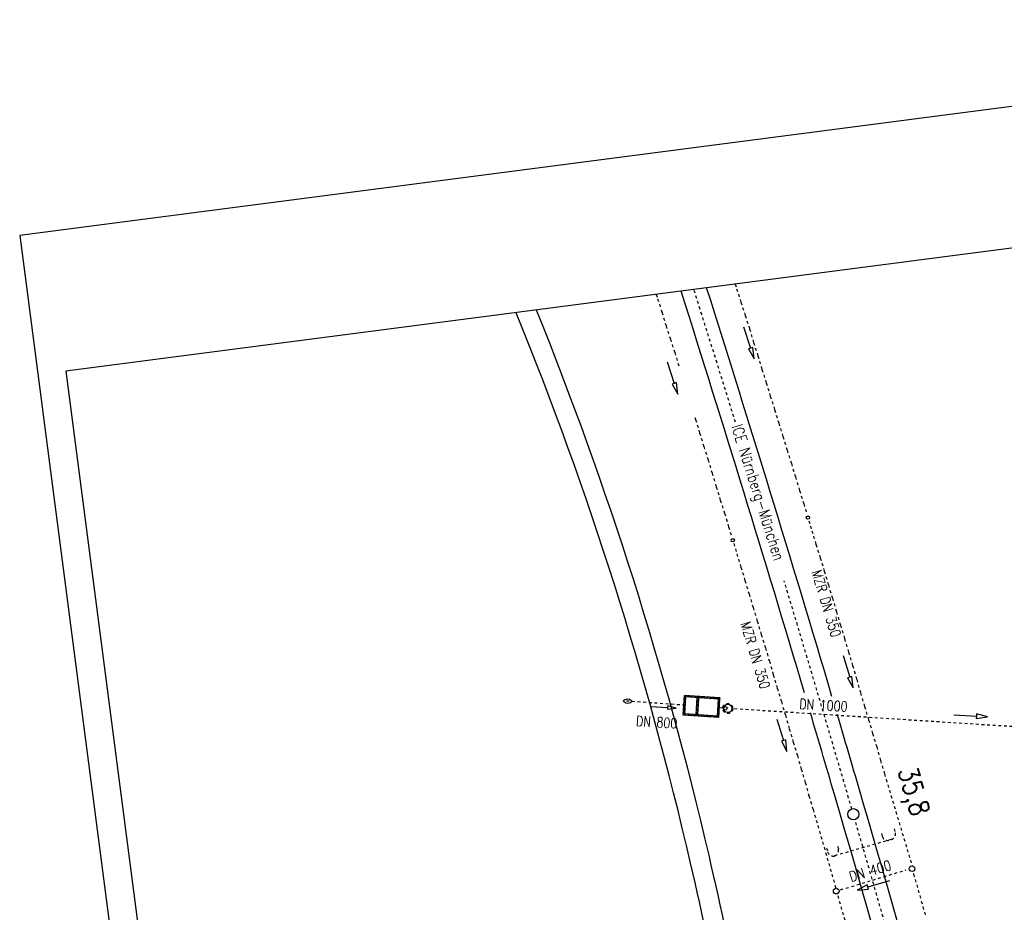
# Model space of a CAD drawing. Extents: x 445979 to 446542, y 447886 to 449065.
# Tile 15 of 17: x 445979 to 446154, y 448891 to 449050. Entities that reach past the tile are written whole.
import ezdxf

# ---------------------------------------------------------------- set-up
doc = ezdxf.new("R2010")
doc.units = 0
doc.header["$LTSCALE"] = 2
doc.header["$MEASUREMENT"] = 0
for name, pattern in [('ACAD_ISO03W100', [0.5, 0.25, -0.25]), ('ACAD_ISO10W100W', [0.5, 0.25, -0.25]), ('AUSGEZOGEN', [0]), ('STRICHLINIEX2', [0.5, 0.25, -0.25])]:
    doc.linetypes.add(name, pattern=pattern)
doc.layers.get('0').update_dxf_attribs({"linetype": 'AUSGEZOGEN'})
for name, color, linetype in [('Bahnachse', 7, 'CONTINUOUS'), ('Durchlässe', 15, 'CONTINUOUS'), ('Gleisachsen', 7, 'CONTINUOUS'), ('Kabelanlagen', 15, 'CONTINUOUS'), ('Planeinteilung', 6, 'CONTINUOUS'), ('RAHMEN', 250, 'AUSGEZOGEN'), ('SCHRIFT', 7, 'AUSGEZOGEN'), ('Tiefenentwässerung', 15, 'CONTINUOUS'), ('Wege', 15, 'CONTINUOUS')]:
    doc.layers.add(name, color=color, linetype=linetype)
doc.styles.add('ROMANS', font='romans.shx', dxfattribs={"width": 0.8})

# ---------------------------------------------------------------- blocks, each defined once
blk = doc.blocks.new('*X48')
at = {"color": 0, "linetype": 'ByBlock'}
for p, q in [((-1147400, 2013774), (-1147255, 2013813)), ((-1147343, 2014022), (-1147037, 2014104)), ((-1147226, 2014286), (-1147082, 2014325)), ((-1147121, 2014547), (-1147039, 2014569)), ((-1146937, 2014364), (-1146792, 2014403)), ((-1146753, 2014180), (-1146355, 2014287)), ((-1146411, 2014039), (-1146385, 2014046)), ((-1146241, 2014084), (-1146096, 2014123)), ((-1146069, 2013897), (-1145672, 2014004)), ((-1145727, 2013756), (-1145689, 2013766)), ((-1145545, 2013805), (-1145534, 2013808)), ((-1145534, 2013808), (-1145400, 2013844)), ((-1145385, 2013615), (-1144988, 2013721)), ((-1148231, 2011920), (-1147925, 2012002)), ((-1148120, 2012183), (-1148065, 2012198)), ((-1148009, 2012446), (-1147703, 2012528)), ((-1147920, 2012237), (-1147814, 2012265)), ((-1147898, 2012708), (-1147891, 2012710)), ((-1147787, 2012971), (-1147481, 2013053)), ((-1147746, 2012749), (-1147601, 2012788)), ((-1147573, 2013261), (-1147428, 2013300)), ((-1147565, 2013497), (-1147259, 2013579)), ((-1145043, 2013474), (-1144993, 2013487)), ((-1144849, 2013526), (-1144704, 2013564)), ((-1144701, 2013332), (-1144304, 2013439)), ((-1144696, 2011936), (-1144390, 2012018)), ((-1144499, 2012222), (-1144354, 2012260)), ((-1144474, 2012461), (-1144168, 2012543)), ((-1144359, 2013191), (-1144297, 2013207)), ((-1144326, 2012734), (-1144181, 2012773)), ((-1144252, 2012987), (-1143946, 2013069)), ((-1144153, 2013246), (-1144008, 2013285)), ((-1148898, 2010344), (-1148592, 2010426)), ((-1148729, 2010622), (-1148584, 2010661)), ((-1148676, 2010870), (-1148370, 2010952)), ((-1148556, 2011135), (-1148411, 2011173)), ((-1148454, 2011395), (-1148147, 2011477)), ((-1148370, 2010952), (-1148209, 2010995)), ((-1148343, 2011658), (-1148238, 2011686)), ((-1148343, 2010726), (-1148295, 2010739)), ((-1148266, 2011212), (-1148259, 2011214)), ((-1148150, 2010778), (-1148005, 2010816)), ((-1148093, 2011725), (-1148036, 2011740)), ((-1148001, 2010584), (-1147525, 2010712)), ((-1147659, 2010443), (-1147599, 2010459)), ((-1147454, 2010498), (-1147309, 2010537)), ((-1147317, 2010302), (-1146841, 2010429)), ((-1146975, 2010160), (-1146903, 2010180)), ((-1146758, 2010219), (-1146613, 2010258)), ((-1145363, 2010360), (-1145057, 2010442)), ((-1145252, 2010622), (-1145164, 2010646)), ((-1145192, 2010172), (-1145168, 2010179)), ((-1145141, 2010885), (-1144835, 2010967)), ((-1145030, 2011148), (-1144991, 2011158)), ((-1145019, 2010685), (-1144946, 2010704)), ((-1144919, 2011410), (-1144612, 2011492)), ((-1144846, 2011197), (-1144724, 2011230)), ((-1144672, 2011709), (-1144528, 2011748)), ((-1149523, 2008779), (-1149126, 2008885)), ((-1149453, 2009031), (-1149394, 2009047)), ((-1149342, 2009293), (-1149036, 2009375)), ((-1149249, 2009085), (-1149147, 2009113)), ((-1149231, 2009556), (-1149221, 2009559)), ((-1149133, 2008651), (-1148988, 2008689)), ((-1149120, 2009819), (-1148814, 2009901)), ((-1149076, 2009598), (-1148931, 2009636)), ((-1148903, 2010110), (-1148758, 2010149)), ((-1148843, 2008728), (-1148784, 2008744)), ((-1148839, 2008496), (-1148442, 2008603)), ((-1148147, 2008449), (-1148100, 2008461)), ((-1146633, 2010019), (-1146157, 2010147)), ((-1146292, 2009878), (-1146207, 2009901)), ((-1146062, 2009939), (-1145917, 2009978)), ((-1146029, 2008783), (-1145723, 2008865)), ((-1146002, 2008558), (-1145857, 2008597)), ((-1145950, 2009737), (-1145585, 2009834)), ((-1145829, 2009070), (-1145684, 2009109)), ((-1145807, 2009309), (-1145501, 2009391)), ((-1145655, 2009582), (-1145511, 2009621)), ((-1145585, 2009834), (-1145279, 2009916)), ((-1145474, 2010097), (-1145337, 2010134)), ((-1148437, 2008371), (-1148292, 2008410)), ((-1148156, 2008214), (-1147866, 2008291)), ((-1147866, 2008291), (-1147759, 2008320)), ((-1147741, 2008092), (-1147596, 2008131)), ((-1147472, 2007931), (-1147075, 2008037)), ((-1147451, 2008170), (-1147417, 2008179)), ((-1147045, 2007813), (-1146900, 2007851)), ((-1146788, 2007648), (-1146167, 2007815)), ((-1146755, 2007890), (-1146733, 2007896)), ((-1146362, 2007995), (-1146320, 2008007)), ((-1146349, 2007533), (-1146278, 2007552)), ((-1146251, 2008258), (-1145945, 2008340)), ((-1146175, 2008045), (-1146056, 2008077))]:
    blk.add_line(p, q, dxfattribs=at)
blk = doc.blocks.new('1135420')
for p, q in [((0, 297), (0, 0)), ((0, 0), (1135, 0))]:
    blk.add_line(p, q)
at = {"layer": 'RAHMEN'}
for p, q in [((25, 415), (25, 5)), ((25, 5), (950, 5))]:
    blk.add_line(p, q, dxfattribs=at)

msp = doc.modelspace()

# ---------------------------------------------------------------- linework, layer by layer
at = {"layer": 'Bahnachse', "linetype": 'Continuous'}
msp.add_circle((446126.71, 448908.34), 1, dxfattribs=at)
at = {"layer": 'Bahnachse', "linetype": 'ACAD_ISO10W100W'}
for start, end in [(17.24435, 17.59059), (16.23785, 16.83021), (14.83514, 16.2098)]:
    msp.add_arc((442204.39, 447767.03), 4085, start, end, dxfattribs=at)
at = {"layer": 'Durchlässe', "linetype": 'Continuous'}
for p, q in [((446096.5, 448925.96), (446096.72, 448929.45)), ((446103.01, 448929), (446096.72, 448929.45)), ((446096.76, 448926.19), (446096.96, 448929.18)), ((446102.74, 448928.77), (446096.96, 448929.18)), ((446098.76, 448926.04), (446098.95, 448929.04)), ((446099.06, 448926.02), (446099.25, 448929.02)), ((446102.78, 448925.5), (446103.01, 448929)), ((446102.55, 448925.77), (446102.74, 448928.77)), ((446103.64, 448927.2), (446102.65, 448927.27)), ((446102.78, 448925.5), (446096.5, 448925.96)), ((446102.55, 448925.77), (446096.76, 448926.19))]:
    msp.add_line(p, q, dxfattribs=at)
at = {"layer": 'Durchlässe', "linetype": 'STRICHLINIEX2'}
msp.add_line((446096.86, 448927.69), (446085.89, 448928.48), dxfattribs=at)
at = {"layer": 'Durchlässe', "linetype": 'ACAD_ISO03W100'}
msp.add_line((446124.44, 448894.91), (446136.09, 448898.44), dxfattribs=at)
at = {"layer": 'Durchlässe', "linetype": 'Continuous'}
for points in [[(446090.72, 448927.5), (446093.71, 448927.3), (446093.69, 448927), (446095.21, 448927.2), (446093.73, 448927.6), (446093.71, 448927.3)], [(446144.58, 448926.03), (446148.57, 448925.76), (446148.54, 448925.37), (446150.56, 448925.63), (446148.59, 448926.16), (446148.57, 448925.76)], [(446133.14, 448896.51), (446129.3, 448895.4), (446129.19, 448895.78), (446127.38, 448894.84), (446129.41, 448895.01), (446129.3, 448895.4)]]:
    msp.add_lwpolyline(points, dxfattribs=at)
at = {"layer": 'Durchlässe', "linetype": 'STRICHLINIEX2'}
msp.add_lwpolyline([(446159.97, 448923.58), (446105.28, 448927.08)], dxfattribs=at)
at = {"layer": 'Durchlässe', "linetype": 'ACAD_ISO03W100'}
msp.add_circle((446104.39, 448927.14), 0.9, dxfattribs=at)
at = {"layer": 'Durchlässe', "linetype": 'Continuous'}
for centre, radius in [((446104.39, 448927.14), 0.75), ((446103.96, 448927.17), 0.313)]:
    msp.add_circle(centre, radius, dxfattribs=at)
msp.add_ellipse((446086.61, 448928.43), major_axis=(-0.719, 0.033), ratio=0.555556, start_param=3.141593, end_param=9.424778, dxfattribs=at)
at = {"layer": 'Gleisachsen', "linetype": 'Continuous'}
for radius, start, end in [(4082.75, 16.54829, 17.59626), (4087.25, 16.5204, 17.58493), (4082.75, 16.26972, 16.49652), (4087.25, 16.27769, 16.47392), (4087.25, 13.73715, 16.27769), (4082.75, 13.74093, 16.26972)]:
    msp.add_arc((442204.39, 447767.03), radius, start, end, dxfattribs=at)
at = {"layer": 'Kabelanlagen', "linetype": 'STRICHLINIEX2'}
for p, q in [((446131.71, 448904.9), (446131.85, 448904.42)), ((446133.97, 448905.75), (446134.16, 448905.08)), ((446133.47, 448903.84), (446123.38, 448900.94)), ((446121.95, 448902.3), (446122.15, 448901.63)), ((446123.92, 448902.66), (446124.06, 448902.18))]:
    msp.add_line(p, q, dxfattribs=at)
for centre, start, end in [((446133.2, 448904.81), 286.0533, 16.063), ((446132.81, 448904.69), 196.0622, 286.0614), ((446123.11, 448901.9), 196.063, 286.0533), ((446123.1, 448901.9), 286.0614, 16.0622)]:
    msp.add_arc(centre, 1, start, end, dxfattribs=at)
at = {"layer": 'Tiefenentwässerung', "linetype": 'ACAD_ISO03W100'}
for points in [[(446105.72, 449002.53), (446105.97, 449001.72), (446106.73, 448999.34), (446107.5, 448996.95), (446108.27, 448994.57), (446108.99, 448992.17), (446109.75, 448989.79), (446110.47, 448987.39), (446111.24, 448985.01), (446111.96, 448982.61), (446112.73, 448980.23), (446113.45, 448977.83), (446114.21, 448975.45), (446114.93, 448973.05), (446115.7, 448970.67), (446116.42, 448968.27), (446117.14, 448965.88), (446117.91, 448963.49), (446118.46, 448961.63)], [(446091.69, 449000.7), (446091.93, 448999.9), (446092.7, 448997.53), (446093.43, 448995.13), (446094.2, 448992.75), (446094.97, 448990.38), (446095.68, 448988.03), (446095.69, 448988.01)], [(446098.56, 448978.85), (446098.68, 448978.49), (446099.4, 448976.1), (446100.13, 448973.7), (446100.9, 448971.33), (446101.62, 448968.93), (446102.35, 448966.54), (446103.07, 448964.15), (446103.83, 448961.82), (446104.55, 448959.42), (446105.11, 448957.6)], [(446118.81, 448960.48), (446119.34, 448958.7), (446120.06, 448956.3), (446120.83, 448953.92), (446121.55, 448951.52), (446122.27, 448949.12), (446122.99, 448946.73), (446123.7, 448944.33), (446124.42, 448941.94), (446125.14, 448939.54), (446125.86, 448937.14), (446126.58, 448934.75), (446127.31, 448932.3), (446127.98, 448929.89), (446128.7, 448927.5), (446129.42, 448925.1), (446130.14, 448922.7), (446130.86, 448920.31), (446131.53, 448917.9), (446132.25, 448915.5), (446137.15, 448899.16)], [(446105.46, 448956.45), (446106, 448954.64), (446106.73, 448952.24), (446107.45, 448949.85), (446108.18, 448947.46), (446108.9, 448945.06), (446109.63, 448942.67), (446110.35, 448940.28), (446111.08, 448937.89), (446111.79, 448935.54), (446112.47, 448933.13), (446113.19, 448930.74), (446113.92, 448928.35), (446114.64, 448925.95), (446115.32, 448923.54), (446116.04, 448921.15), (446116.77, 448918.76), (446117.45, 448916.35), (446118.17, 448913.96), (446118.83, 448911.59), (446119.56, 448909.2), (446123.6, 448895.18)], [(446137.34, 448897.88), (446137.38, 448897.72), (446137.68, 448896.76), (446137.98, 448895.81), (446138.23, 448894.84), (446138.52, 448893.88), (446138.77, 448892.91), (446139.08, 448891.91), (446139.33, 448890.94), (446139.63, 448889.99)]]:
    msp.add_lwpolyline(points, dxfattribs=at)
at = {"layer": 'Tiefenentwässerung', "linetype": 'Continuous'}
for points in [[(446107.21, 448994.94), (446108.46, 448991.14), (446108.08, 448991.01), (446109.09, 448989.24), (446108.84, 448991.26), (446108.46, 448991.14)], [(446093.65, 448988.7), (446094.9, 448984.9), (446094.52, 448984.78), (446095.53, 448983), (446095.28, 448985.03), (446094.9, 448984.9)], [(446124.88, 448936.54), (446126.06, 448932.72), (446125.68, 448932.6), (446126.65, 448930.81), (446126.44, 448932.84), (446126.06, 448932.72)], [(446113.14, 448925.24), (446114.32, 448921.42), (446113.94, 448921.3), (446114.91, 448919.51), (446114.71, 448921.53), (446114.32, 448921.42)]]:
    msp.add_lwpolyline(points, dxfattribs=at)
for centre, radius in [((446118.64, 448961.05), 0.3), ((446105.28, 448957.02), 0.3), ((446137.14, 448898.66), 0.5), ((446123.67, 448894.68), 0.5)]:
    msp.add_circle(centre, radius, dxfattribs=at)
at = {"layer": 'Tiefenentwässerung', "linetype": 'ACAD_ISO03W100'}
msp.add_arc((442204.61, 447767.02), 4078.15, 15.21772, 16.04028, dxfattribs=at)
at = {"layer": 'Wege', "linetype": 'Continuous'}
for radius, start, end in [(648.25, 13.04024, 22.11986), (651.75, 13.09685, 22.03913), (651.75, 10.55893, 13.09685), (648.25, 10.55893, 13.04024)]:
    msp.add_arc((445466.27, 448753.37), radius, start, end, dxfattribs=at)

# ---------------------------------------------------------------- block references
at = {"layer": 'Durchlässe', "linetype": 'Continuous', "xscale": 0.00100000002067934, "yscale": 0.001000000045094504, "zscale": 0.0009999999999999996, "rotation": 288.7885590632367}
msp.add_blockref('*X48', (444565.22, 447194.17), dxfattribs=at)
at = {"layer": 'Planeinteilung', "linetype": 'Continuous', "rotation": 277.4163263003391}
msp.add_blockref('1135420', (445978.58, 449011.19), dxfattribs=at)

# ---------------------------------------------------------------- texts
at = {"layer": 'Bahnachse', "linetype": 'Continuous', "style": 'ROMANS', "oblique": 360, "width": 0.8337}
msp.add_text('35,8', height=3.5, rotation=286.4086, dxfattribs=at).set_placement((446134.6, 448916.13))
at = {"layer": 'Durchlässe', "linetype": 'Continuous', "style": 'ROMANS', "oblique": 360}
for s, rotation, width, p in [('DN 1000', 356.5805, 0.8, (446117.06, 448927.07)), ('DN 800', 356.4086, 0.8, (446088.05, 448924.04)), ('DN 400', 16.5805, 0.8337, (446126.29, 448896.32))]:
    msp.add_text(s, height=1.8, rotation=rotation, dxfattribs=dict(at, width=width)).set_placement(p)
at = {"layer": 'SCHRIFT', "style": 'ROMANS', "width": 0.8}
msp.add_text('ICE Nürnberg-München', height=2, rotation=287.6844, dxfattribs=at).set_placement((446105.01, 448977.27))
at = {"layer": 'Tiefenentwässerung', "linetype": 'Continuous', "style": 'ROMANS', "oblique": 360, "width": 0.8}
for p in [(446119.27, 448951.44), (446106.66, 448942.26)]:
    msp.add_text('MZR DN 350', height=1.8, rotation=286.7886, dxfattribs=at).set_placement(p)

doc.saveas('drawing.dxf')
